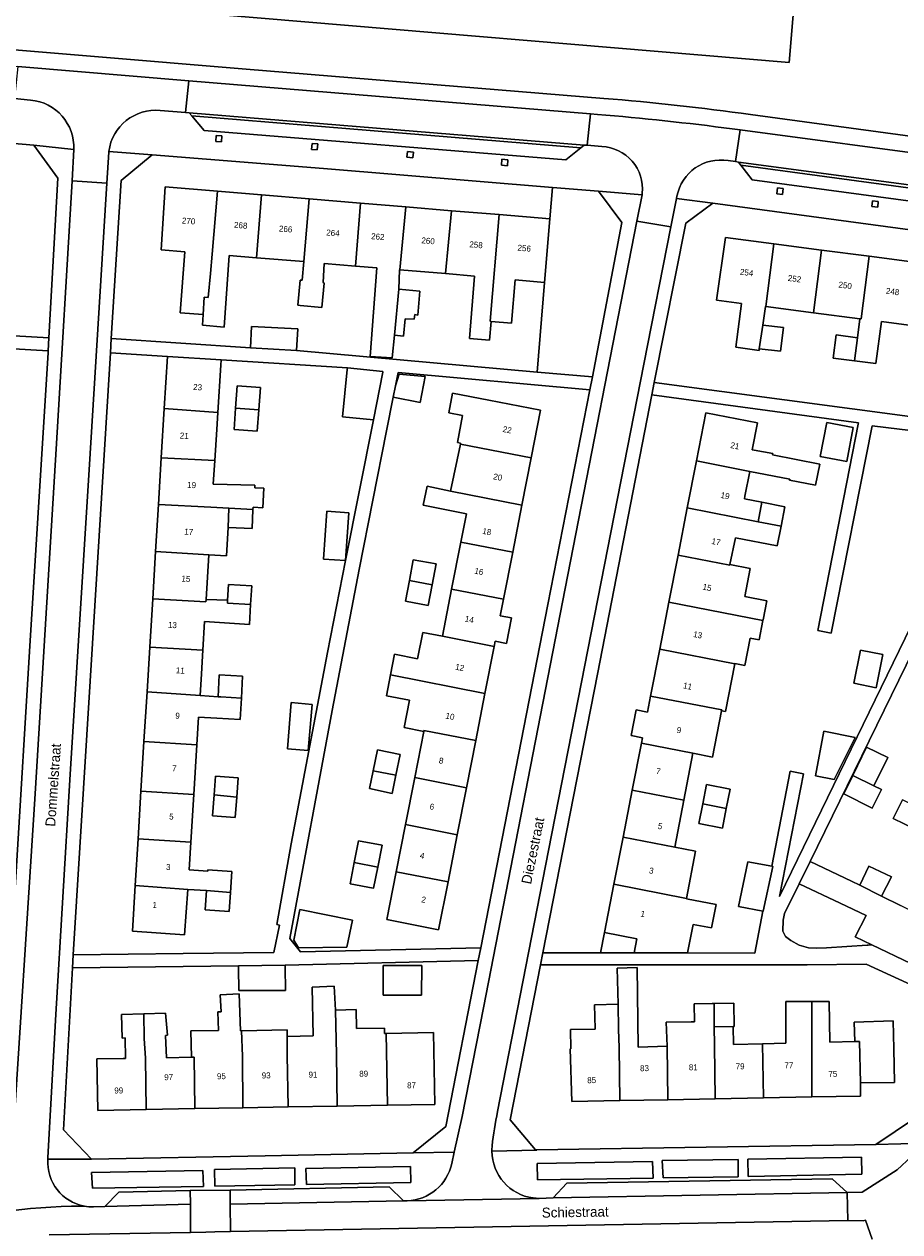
# Model space of a CAD drawing. Header units: metres. Extents: x 151448 to 154749, y 463108 to 465296.
# Tile 228 of 256: x 153046 to 153156, y 463759 to 463910. Entities that reach past the tile are written whole.
import ezdxf
from ezdxf.enums import TextEntityAlignment as Align

# ---------------------------------------------------------------- set-up
doc = ezdxf.new("R2010")
doc.units = ezdxf.units.M
for name, color, linetype, lineweight in [('B-PV-GR-BEPLANTING_CULTUUR_BODEMBEDEKKER-GV', 253, 'Continuous', 9), ('B-PV-GR-BEPLANTING_CULTUUR_HEESTERS-GV', 253, 'Continuous', 9), ('B-PV-GR-GROENVOORZIENING-GV', 253, 'Continuous', 9), ('B-PV-OG-BEBOUWING-GV', 1, 'Continuous', 9), ('B-PV-OG-BEBOUWING-T18', 2, 'Continuous', 9), ('B-PV-OG-TERREIN_BEGROEID-GV', 253, 'Continuous', 9), ('B-PV-OG-TERREIN_ERF-GV', 253, 'Continuous', 9), ('B-PV-OG-TOPOGRAFIE-T18', 2, 'Continuous', 9), ('B-PV-VH-GESLOTENVERHARDING_ASFALT-GV', 253, 'Continuous', 9), ('B-PV-VH-OPENVERHARDING_BETONSTRAATSTEEN-GV', 253, 'Continuous', 9), ('B-PV-VH-OPENVERHARDING_STRAATBAKSTEEN-GV', 253, 'Continuous', 9), ('B-PV-VH-OPENVERHARDING_TEGEL-GV', 253, 'Continuous', 9)]:
    doc.layers.add(name, color=color, linetype=linetype, lineweight=lineweight)
doc.styles.add('Drong', font='txt', dxfattribs={"height": 1.8})

msp = doc.modelspace()

# ---------------------------------------------------------------- linework, layer by layer
at = {"layer": 'B-PV-GR-BEPLANTING_CULTUUR_BODEMBEDEKKER-GV', "flags": 128}
for points in [[(153135.258, 463768.123), (153125.754, 463767.972), (153125.849, 463765.83), (153135.248, 463765.951)], [(153136.512, 463765.957), (153150.748, 463766.271), (153150.69, 463768.409), (153136.475, 463768.13)], [(153068.237, 463766.721), (153054.272, 463766.483), (153054.396, 463764.503), (153068.309, 463764.725)], [(153079.748, 463767.042), (153069.678, 463766.847), (153069.708, 463764.754), (153079.735, 463764.93)], [(153094.221, 463767.221), (153081.135, 463766.959), (153081.185, 463764.965), (153094.266, 463765.232)], [(153110.098, 463767.591), (153110.114, 463765.569), (153124.596, 463765.786), (153124.527, 463767.835)]]:
    msp.add_lwpolyline(points, close=True, dxfattribs=at)
at = {"layer": 'B-PV-GR-BEPLANTING_CULTUUR_HEESTERS-GV', "flags": 128}
msp.add_lwpolyline([(153117.003, 463866.099), (153120.699, 463885.425), (153117.746, 463889.354), (153111.998, 463889.826), (153111.673, 463885.9), (153111.007, 463877.94), (153110.067, 463866.701)], close=True, dxfattribs=at)
at = {"layer": 'B-PV-GR-GROENVOORZIENING-GV', "flags": 128}
for points in [[(153070.557, 463895.553), (153070.596, 463896.304), (153069.886, 463896.342), (153069.846, 463895.591)], [(153081.895, 463895.347), (153081.821, 463894.593), (153082.538, 463894.523), (153082.612, 463895.276)], [(153093.851, 463894.331), (153093.776, 463893.617), (153094.53, 463893.538), (153094.605, 463894.252)], [(153105.682, 463893.374), (153105.61, 463892.621), (153106.354, 463892.549), (153106.427, 463893.302)], [(153140.079, 463889.022), (153140.798, 463888.933), (153140.891, 463889.69), (153140.172, 463889.779)], [(153151.99, 463887.437), (153152.727, 463887.355), (153152.805, 463888.06), (153152.068, 463888.142)]]:
    msp.add_lwpolyline(points, close=True, dxfattribs=at)
at = {"layer": 'B-PV-OG-BEBOUWING-GV', "flags": 128}
for points in [[(153068.259, 463873.936), (153068.392, 463876.077), (153068.907, 463876.03), (153069.186, 463879.058), (153069.407, 463881.494), (153070.043, 463889.345), (153063.513, 463889.885), (153063.018, 463882.031), (153065.96, 463881.783), (153065.385, 463874.116)], [(153070.043, 463889.345), (153069.407, 463881.494), (153069.186, 463879.058), (153068.907, 463876.03), (153068.392, 463876.077), (153068.259, 463873.936), (153068.175, 463872.591), (153070.878, 463872.347), (153071.529, 463881.304), (153074.92, 463881.03), (153075.561, 463888.888)], [(153075.561, 463888.888), (153074.92, 463881.03), (153080.863, 463880.55), (153081.521, 463888.395)], [(153087.34, 463879.986), (153087.976, 463887.861), (153081.521, 463888.395), (153080.863, 463880.55), (153080.667, 463878.217), (153080.405, 463878.235), (153080.134, 463875.073), (153080.401, 463875.048), (153083.118, 463874.794), (153083.405, 463877.856), (153083.27, 463877.91), (153083.431, 463880.315)], [(153087.976, 463887.861), (153087.34, 463879.986), (153090.024, 463879.761), (153089.187, 463868.666), (153091.917, 463868.503), (153092.215, 463871.314), (153092.756, 463877.071), (153092.831, 463879.525), (153092.894, 463879.519), (153093.634, 463887.393)], [(153093.634, 463887.393), (153092.894, 463879.519), (153098.628, 463879.038), (153099.354, 463886.92)], [(153099.354, 463886.92), (153098.628, 463879.038), (153102.24, 463878.734), (153101.605, 463870.918), (153104.112, 463870.69), (153104.328, 463873.057), (153104.22, 463873.066), (153105.334, 463886.425)], [(153104.22, 463873.066), (153104.328, 463873.057), (153106.886, 463872.848), (153107.326, 463878.248), (153111.007, 463877.94), (153111.673, 463885.9), (153105.334, 463886.425)], [(153137.867, 463869.632), (153138.327, 463872.577), (153138.674, 463874.92), (153138.708, 463874.915), (153139.734, 463882.767), (153133.685, 463883.557), (153132.56, 463875.713), (153135.673, 463875.309), (153134.976, 463869.848), (153137.867, 463869.415)], [(153144.676, 463874.14), (153145.7, 463881.989), (153139.734, 463882.767), (153138.708, 463874.915)], [(153151.666, 463881.21), (153145.7, 463881.989), (153144.676, 463874.14), (153150.474, 463873.389), (153150.642, 463873.367)], [(153150.474, 463873.389), (153150.215, 463871.014), (153150.197, 463871.016), (153149.824, 463868.121), (153152.485, 463867.778), (153153.203, 463873.034), (153156.61, 463872.592), (153157.632, 463880.431), (153151.666, 463881.21), (153150.642, 463873.367)], [(153092.756, 463877.071), (153092.215, 463871.314), (153093.35, 463871.206), (153093.54, 463873.395), (153094.675, 463873.314), (153094.756, 463873.908), (153095.161, 463873.854), (153095.405, 463876.827)], [(153079.964, 463869.427), (153080.104, 463872.123), (153074.313, 463872.423), (153074.173, 463869.727)], [(153138.327, 463872.577), (153137.867, 463869.632), (153140.543, 463869.334), (153140.922, 463872.28)], [(153150.197, 463871.016), (153147.536, 463871.36), (153147.162, 463868.465), (153149.824, 463868.121)], [(153070.467, 463867.589), (153070.507, 463868.223), (153063.793, 463868.663), (153063.396, 463862.162), (153070.095, 463861.664)], [(153086.302, 463867.044), (153085.726, 463861.1), (153089.589, 463860.726), (153090.75, 463866.711), (153090.765, 463866.789), (153086.319, 463867.22)], [(153092.055, 463863.563), (153095.432, 463862.891), (153096.079, 463866.141), (153092.814, 463866.435), (153092.334, 463864.986)], [(153072.325, 463862.209), (153075.221, 463861.994), (153075.428, 463864.779), (153072.532, 463864.994)], [(153100.092, 463857.897), (153100.499, 463857.816), (153100.472, 463857.688), (153109.332, 463855.951), (153110.505, 463861.937), (153104.023, 463863.208), (153104.018, 463863.185), (153099.492, 463864.072), (153099.01, 463861.612), (153100.74, 463861.261)], [(153063.396, 463862.162), (153063.019, 463855.979), (153069.716, 463855.621), (153069.96, 463859.511), (153070.095, 463861.664)], [(153075.221, 463861.994), (153072.325, 463862.209), (153072.125, 463859.509), (153075.021, 463859.294)], [(153130.036, 463855.58), (153136.713, 463854.262), (153141.715, 463853.3), (153141.695, 463853.193), (153144.957, 463852.565), (153145.463, 463855.196), (153139.568, 463856.33), (153139.604, 463856.517), (153137.242, 463856.95), (153137.015, 463856.992), (153137.673, 463860.365), (153131.215, 463861.625)], [(153146.342, 463860.384), (153145.544, 463856.141), (153148.882, 463855.492), (153149.666, 463859.789)], [(153099.248, 463851.803), (153108.175, 463850.053), (153109.332, 463855.951), (153100.472, 463857.688)], [(153071.473, 463849.661), (153074.502, 463849.496), (153074.517, 463849.779), (153075.733, 463849.725), (153075.869, 463852.157), (153074.733, 463852.211), (153074.733, 463852.536), (153069.53, 463852.667), (153069.716, 463855.621), (153063.019, 463855.979), (153062.663, 463850.142), (153069.242, 463849.783)], [(153130.036, 463855.58), (153128.887, 463849.691), (153137.752, 463847.962), (153138.224, 463850.417), (153136.042, 463850.843), (153136.105, 463851.165), (153136.713, 463854.262)], [(153108.175, 463850.053), (153099.248, 463851.803), (153096.298, 463852.424), (153095.795, 463850.037), (153101.231, 463848.971), (153100.536, 463845.425), (153107.019, 463844.154)], [(153071.473, 463849.661), (153069.242, 463849.783), (153062.663, 463850.142), (153062.302, 463844.223), (153068.975, 463843.835), (153071.174, 463843.707), (153071.381, 463847.266)], [(153074.502, 463849.496), (153071.473, 463849.661), (153071.381, 463847.266), (153074.381, 463847.103)], [(153134.209, 463842.605), (153134.94, 463845.963), (153140.157, 463844.946), (153140.635, 463847.399), (153137.752, 463847.962), (153128.887, 463849.691), (153127.738, 463843.802), (153134.195, 463842.543)], [(153137.752, 463847.962), (153140.635, 463847.399), (153141.114, 463849.853), (153138.224, 463850.417)], [(153083.343, 463843.289), (153086.081, 463843.097), (153086.502, 463849.102), (153083.764, 463849.294)], [(153107.019, 463844.154), (153100.536, 463845.425), (153099.379, 463839.527), (153105.862, 463838.256)], [(153068.623, 463838.228), (153068.975, 463843.835), (153062.302, 463844.223), (153061.942, 463838.316), (153068.605, 463837.936)], [(153126.589, 463837.913), (153138.364, 463835.616), (153138.378, 463835.686), (153138.833, 463838.067), (153136.075, 463838.605), (153136.759, 463842.108), (153134.209, 463842.605), (153134.195, 463842.543), (153127.738, 463843.802)], [(153097.428, 463842.686), (153094.576, 463843.2), (153094.089, 463840.606), (153096.936, 463840.07)], [(153094.089, 463840.606), (153093.602, 463838.011), (153096.448, 463837.476), (153096.936, 463840.07)], [(153071.324, 463838.142), (153071.3, 463837.783), (153074.209, 463837.617), (153074.36, 463839.923), (153071.453, 463840.113)], [(153098.223, 463833.628), (153104.706, 463832.357), (153104.831, 463832.995), (153106.26, 463832.714), (153106.882, 463835.919), (153105.459, 463836.198), (153105.862, 463838.256), (153099.379, 463839.527)], [(153074.209, 463837.617), (153071.3, 463837.783), (153071.324, 463838.142), (153068.623, 463838.228), (153068.605, 463837.936), (153061.942, 463838.316), (153061.573, 463832.274), (153068.224, 463831.876), (153068.449, 463835.46), (153074.044, 463835.094)], [(153125.441, 463832.024), (153134.833, 463830.192), (153134.837, 463830.215), (153136.088, 463829.976), (153136.74, 463833.384), (153137.895, 463833.163), (153138.364, 463835.616), (153126.589, 463837.913)], [(153103.55, 463826.459), (153104.706, 463832.357), (153098.223, 463833.628), (153095.777, 463834.108), (153095.111, 463830.806), (153092.217, 463831.374), (153091.709, 463828.78)], [(153061.573, 463832.274), (153061.232, 463826.688), (153067.867, 463826.22), (153068.038, 463828.906), (153068.224, 463831.876)], [(153134.833, 463830.192), (153125.441, 463832.024), (153124.292, 463826.135), (153133.192, 463824.399), (153133.174, 463824.306), (153133.666, 463824.21)], [(153150.595, 463831.891), (153149.758, 463827.737), (153152.54, 463827.176), (153153.378, 463831.33)], [(153073.193, 463828.644), (153070.28, 463828.792), (153070.141, 463826.06), (153070.489, 463826.036), (153073.051, 463825.856)], [(153102.393, 463820.56), (153103.55, 463826.459), (153091.709, 463828.78), (153091.2, 463826.187), (153094.094, 463825.62), (153093.44, 463822.183), (153095.888, 463821.717), (153095.91, 463821.831)], [(153061.232, 463826.688), (153060.851, 463820.429), (153067.481, 463820.037), (153067.697, 463823.488), (153069.97, 463823.363), (153072.916, 463823.201), (153073.051, 463825.856), (153070.489, 463826.036), (153070.141, 463826.06), (153067.867, 463826.22)], [(153133.174, 463824.306), (153133.192, 463824.399), (153124.292, 463826.135), (153123.901, 463824.132), (153122.488, 463824.407), (153121.863, 463821.202), (153123.276, 463820.926), (153123.143, 463820.246), (153129.599, 463818.973), (153132.041, 463818.497)], [(153081.909, 463825.102), (153079.288, 463825.321), (153078.804, 463819.531), (153081.425, 463819.312)], [(153102.393, 463820.56), (153095.91, 463821.831), (153095.888, 463821.717), (153094.754, 463815.933), (153101.237, 463814.662)], [(153145.981, 463821.731), (153144.919, 463816.136), (153147.262, 463815.691), (153149.917, 463820.956)], [(153060.851, 463820.429), (153060.473, 463814.236), (153067.092, 463813.819), (153067.481, 463820.037)], [(153089.532, 463816.761), (153092.396, 463816.214), (153092.929, 463818.8), (153090.073, 463819.389)], [(153128.453, 463813.097), (153129.599, 463818.973), (153123.143, 463820.246), (153121.994, 463814.357)], [(153149.601, 463816.19), (153152.26, 463814.89), (153154.003, 463818.453), (153151.344, 463819.754)], [(153092.396, 463816.214), (153089.532, 463816.761), (153089.076, 463814.543), (153091.931, 463813.955)], [(153069.62, 463813.75), (153072.461, 463813.474), (153072.641, 463815.884), (153069.795, 463816.096)], [(153100.08, 463808.764), (153101.237, 463814.662), (153094.754, 463815.933), (153093.597, 463810.035)], [(153130.813, 463812.622), (153133.773, 463812.044), (153134.251, 463814.499), (153131.292, 463815.076)], [(153152.26, 463814.89), (153149.601, 463816.19), (153148.47, 463813.879), (153152.046, 463812.118), (153153.188, 463814.436)], [(153067.092, 463813.819), (153060.473, 463814.236), (153060.109, 463808.266), (153066.717, 463807.833)], [(153072.461, 463813.474), (153069.62, 463813.75), (153069.425, 463811.147), (153072.271, 463810.934)], [(153128.453, 463813.097), (153121.994, 463814.357), (153120.846, 463808.468), (153127.304, 463807.208), (153127.309, 463807.233)], [(153133.773, 463812.044), (153130.813, 463812.622), (153130.335, 463810.167), (153133.294, 463809.59)], [(153157.423, 463809.47), (153158.529, 463811.755), (153155.824, 463813.146), (153154.679, 463810.821)], [(153093.597, 463810.035), (153092.441, 463804.136), (153098.924, 463802.865), (153100.08, 463808.764)], [(153068.681, 463801.771), (153071.674, 463801.56), (153071.858, 463804.18), (153068.843, 463804.393), (153068.83, 463804.215), (153066.501, 463804.379), (153066.717, 463807.833), (153060.109, 463808.266), (153059.751, 463802.401), (153066.345, 463801.936)], [(153087.179, 463805.287), (153090.116, 463804.718), (153090.671, 463807.465), (153087.699, 463808.006)], [(153120.846, 463808.468), (153119.697, 463802.579), (153128.78, 463800.807), (153129.933, 463806.721), (153127.309, 463807.233), (153127.304, 463807.208)], [(153090.116, 463804.718), (153087.179, 463805.287), (153086.671, 463802.628), (153089.535, 463802.087), (153089.595, 463802.076)], [(153138.356, 463799.211), (153138.385, 463799.206), (153139.606, 463804.816), (153139.458, 463804.843), (153136.452, 463805.392), (153135.285, 463799.796)], [(153158.898, 463791.67), (153161.458, 463796.926), (153155.58, 463799.897), (153153.222, 463801.089), (153150.475, 463802.478), (153149.447, 463802.967), (153144.269, 463805.43), (153142.905, 463802.639), (153148.047, 463800.186), (153151.271, 463798.648), (153149.908, 463795.971), (153151.996, 463794.972), (153152.966, 463794.508)], [(153150.475, 463802.478), (153153.222, 463801.089), (153154.439, 463803.497), (153151.629, 463804.857)], [(153098.924, 463802.865), (153092.441, 463804.136), (153091.267, 463798.15), (153097.75, 463796.879)], [(153066.345, 463801.936), (153059.751, 463802.401), (153059.403, 463796.7), (153065.944, 463796.239)], [(153071.674, 463801.56), (153068.681, 463801.771), (153068.513, 463799.386), (153071.506, 463799.176)], [(153128.78, 463800.807), (153119.697, 463802.579), (153118.518, 463796.535), (153122.552, 463795.748), (153122.25, 463793.991), (153128.913, 463793.991), (153129.613, 463797.551), (153131.935, 463797.113), (153132.509, 463800.024), (153128.771, 463800.761)], [(153080.214, 463794.598), (153086.265, 463794.683), (153086.959, 463798.068), (153080.382, 463799.416), (153079.597, 463795.581)], [(153122.25, 463793.991), (153122.552, 463795.748), (153118.518, 463796.535), (153118.022, 463793.991)], [(153078.536, 463792.176), (153078.532, 463792.445), (153072.694, 463792.365), (153072.699, 463792.068), (153072.748, 463789.257), (153078.585, 463789.283)], [(153095.63, 463792.393), (153090.818, 463792.403), (153090.811, 463788.686), (153095.622, 463788.676)], [(153120.449, 463775.482), (153126.443, 463775.596), (153126.347, 463782.28), (153122.718, 463782.188), (153122.611, 463792.152), (153120.108, 463792.048), (153120.213, 463787.556), (153120.287, 463784.393), (153120.345, 463782.128)], [(153078.76, 463783.502), (153078.79, 463781.125), (153078.905, 463774.684), (153085.058, 463774.793), (153084.943, 463781.237), (153084.85, 463786.796), (153084.85, 463786.82), (153084.669, 463789.794), (153081.895, 463789.682), (153082.034, 463783.604)], [(153066.79, 463780.911), (153067.15, 463780.916), (153067.213, 463774.475), (153073.229, 463774.583), (153073.185, 463781.025), (153073.048, 463784.229), (153072.95, 463784.227), (153072.76, 463788.856), (153070.399, 463788.721), (153070.496, 463786.611), (153070.112, 463786.606), (153070.166, 463784.254), (153066.733, 463784.201)], [(153120.449, 463775.482), (153120.345, 463782.128), (153120.287, 463784.393), (153120.213, 463787.556), (153117.286, 463787.478), (153117.34, 463784.451), (153117.34, 463784.425), (153114.261, 463784.37), (153114.322, 463781.975), (153114.239, 463781.973), (153114.422, 463775.368)], [(153126.443, 463775.596), (153132.361, 463775.709), (153132.299, 463782.432), (153132.27, 463784.711), (153132.234, 463787.633), (153131.992, 463787.63), (153129.764, 463787.602), (153129.792, 463785.363), (153129.375, 463785.358), (153126.254, 463785.283), (153126.347, 463782.28)], [(153134.634, 463784.741), (153134.754, 463784.742), (153134.718, 463787.664), (153132.234, 463787.633), (153132.27, 463784.711)], [(153138.309, 463782.585), (153138.423, 463775.824), (153144.471, 463775.939), (153144.471, 463787.885), (153141.21, 463787.885), (153141.21, 463782.658)], [(153144.471, 463775.939), (153150.591, 463776.055), (153150.581, 463777.707), (153150.443, 463782.872), (153149.855, 463782.862), (153146.745, 463782.809), (153146.644, 463787.885), (153144.471, 463787.885)], [(153060.842, 463786.362), (153058.049, 463786.28), (153058.102, 463783.307), (153058.481, 463783.334), (153058.54, 463780.763), (153058.242, 463780.758), (153054.956, 463780.7), (153055.071, 463774.259), (153061.136, 463774.367), (153061.021, 463780.808), (153060.883, 463783.268)], [(153067.213, 463774.475), (153067.15, 463780.916), (153066.79, 463780.911), (153063.65, 463780.855), (153063.535, 463783.631), (153063.778, 463783.658), (153063.562, 463786.442), (153060.842, 463786.362), (153060.883, 463783.268), (153061.021, 463780.808), (153061.136, 463774.367)], [(153084.85, 463786.796), (153084.943, 463781.237), (153085.058, 463774.793), (153091.326, 463774.905), (153091.188, 463783.885), (153090.979, 463783.881), (153090.971, 463784.547), (153087.465, 463784.492), (153087.439, 463786.87)], [(153132.361, 463775.709), (153138.423, 463775.824), (153138.309, 463782.585), (153134.688, 463782.493), (153134.634, 463784.741), (153132.27, 463784.711), (153132.299, 463782.432)], [(153149.855, 463782.862), (153150.443, 463782.872), (153150.581, 463777.707), (153154.819, 463777.753), (153154.733, 463781.96), (153154.661, 463785.468), (153149.785, 463785.301)], [(153078.905, 463774.684), (153078.79, 463781.125), (153078.76, 463783.502), (153078.76, 463784.361), (153073.048, 463784.229), (153073.185, 463781.025), (153073.229, 463774.583)], [(153091.188, 463783.885), (153091.326, 463774.905), (153097.27, 463775.011), (153097.11, 463783.991)]]:
    msp.add_lwpolyline(points, close=True, dxfattribs=at)
at = {"layer": 'B-PV-OG-TERREIN_BEGROEID-GV', "flags": 128}
for points in [[(153171.369, 463961.205), (153148.981, 463964.607), (153147.113, 463977.047), (153146.137, 463964.955), (153145.907, 463963.372), (153146.23, 463959.838), (153145.607, 463952.444), (153145.251, 463948.22), (153144.946, 463945.739), (153081.715, 463953.514), (153083.069, 463955.866), (153077.465, 463956.555), (153073.3, 463949.058), (153036.905, 463952.288), (153036.134, 463944.247), (153033.434, 463910.081), (153035.125, 463907.851), (153073.66, 463904.647), (153118.446, 463900.972)], [(153136.789, 463898.954), (153162.915, 463895.431), (153171.369, 463961.205)]]:
    msp.add_lwpolyline(points, dxfattribs=at)
for points in [[(153070.057, 463911.488), (153072.744, 463943.375), (153144.334, 463937.342), (153141.647, 463905.455)], [(153070.057, 463911.488), (153141.647, 463905.455), (153144.334, 463937.342), (153072.744, 463943.375)]]:
    msp.add_lwpolyline(points, close=True, dxfattribs=at)
at = {"layer": 'B-PV-OG-TERREIN_BEGROEID-GV'}
msp.add_lwpolyline([(153118.446, 463900.972, -0.0158045), (153136.789, 463898.954)], format="xyb", dxfattribs=at)
at = {"layer": 'B-PV-OG-TERREIN_ERF-GV', "flags": 128}
for points in [[(153008.939, 463898.368), (153007.339, 463898.515), (153007.13, 463895.026), (153005.524, 463873.373), (153005.483, 463872.818), (152993.417, 463873.144), (152992.506, 463873.169), (152980.733, 463873.487), (152980.722, 463872.482), (152994.112, 463872.101), (153005.444, 463871.779), (153023.148, 463870.851), (153023.066, 463869.524), (153020.902, 463834.664), (153022.89, 463834.583), (153025.012, 463870.747), (153048.852, 463869.364), (153048.928, 463870.991), (153030.785, 463872.025), (153007.132, 463873.365)], [(153048.928, 463870.991), (153050.066, 463890.985), (153047.055, 463895.127), (153008.939, 463898.368), (153007.132, 463873.365), (153030.785, 463872.025)], [(153087.976, 463887.861), (153093.634, 463887.393), (153099.354, 463886.92), (153105.334, 463886.425), (153111.673, 463885.9), (153111.998, 463889.826), (153083.332, 463892.181), (153061.878, 463893.91), (153058, 463890.703), (153056.722, 463870.909), (153074.173, 463869.727), (153074.313, 463872.423), (153080.104, 463872.123), (153079.964, 463869.427), (153110.067, 463866.701), (153111.007, 463877.94), (153107.326, 463878.248), (153106.886, 463872.848), (153104.328, 463873.057), (153104.112, 463870.69), (153101.605, 463870.918), (153102.24, 463878.734), (153098.628, 463879.038), (153092.894, 463879.519), (153092.831, 463879.525), (153092.756, 463877.071), (153095.405, 463876.827), (153095.161, 463873.854), (153094.756, 463873.908), (153094.675, 463873.314), (153093.54, 463873.395), (153093.35, 463871.206), (153092.215, 463871.314), (153091.917, 463868.503), (153089.187, 463868.666), (153090.024, 463879.761), (153087.34, 463879.986), (153083.431, 463880.315), (153083.27, 463877.91), (153083.405, 463877.856), (153083.118, 463874.794), (153080.401, 463875.048), (153080.134, 463875.073), (153080.405, 463878.235), (153080.667, 463878.217), (153080.863, 463880.55), (153074.92, 463881.03), (153071.529, 463881.304), (153070.878, 463872.347), (153068.175, 463872.591), (153068.259, 463873.936), (153065.385, 463874.116), (153065.96, 463881.783), (153063.018, 463882.031), (153063.513, 463889.885), (153070.043, 463889.345), (153075.561, 463888.888), (153081.521, 463888.395)], [(153190.689, 463856.93), (153191.165, 463860.503), (153196.917, 463859.737), (153196.441, 463856.164), (153197.994, 463855.957), (153206.343, 463873.055), (153206.347, 463873.063), (153203.543, 463878.27), (153187.07, 463880.442), (153132.082, 463887.846), (153128.686, 463885.362), (153124.755, 463865.411), (153190.648, 463856.618)], [(153063.793, 463868.663), (153070.507, 463868.223), (153086.319, 463867.22), (153090.765, 463866.789), (153090.75, 463866.711), (153089.589, 463860.726), (153086.081, 463843.097), (153083.822, 463831.592), (153079.301, 463807.633), (153077.475, 463797.537), (153077.81, 463797.445), (153077.113, 463794.032), (153065.741, 463793.896), (153051.999, 463793.742), (153051.909, 463792.125), (153072.694, 463792.365), (153078.532, 463792.445), (153102.696, 463793.02), (153103.017, 463794.622), (153080.437, 463794.096), (153079.116, 463795.774), (153084.421, 463824.315), (153087.815, 463841.992), (153091.232, 463859.361), (153092.055, 463863.563), (153092.334, 463864.986), (153092.66, 463866.649), (153116.686, 463864.505), (153117.003, 463866.099), (153110.067, 463866.701), (153079.964, 463869.427), (153074.173, 463869.727), (153056.722, 463870.909), (153056.66, 463869.13)], [(153068.975, 463843.835), (153068.623, 463838.228), (153071.324, 463838.142), (153071.453, 463840.113), (153074.36, 463839.923), (153074.209, 463837.617), (153074.044, 463835.094), (153068.449, 463835.46), (153068.224, 463831.876), (153068.038, 463828.906), (153067.867, 463826.22), (153070.141, 463826.06), (153070.28, 463828.792), (153073.193, 463828.644), (153073.051, 463825.856), (153072.916, 463823.201), (153069.97, 463823.363), (153067.697, 463823.488), (153067.481, 463820.037), (153067.092, 463813.819), (153066.717, 463807.833), (153066.501, 463804.379), (153068.83, 463804.215), (153068.843, 463804.393), (153071.858, 463804.18), (153071.674, 463801.56), (153071.506, 463799.176), (153068.513, 463799.386), (153068.681, 463801.771), (153066.345, 463801.936), (153065.944, 463796.239), (153059.403, 463796.7), (153059.751, 463802.401), (153060.109, 463808.266), (153060.473, 463814.236), (153060.851, 463820.429), (153061.232, 463826.688), (153061.573, 463832.274), (153061.942, 463838.316), (153062.302, 463844.223), (153062.663, 463850.142), (153063.019, 463855.979), (153063.396, 463862.162), (153063.793, 463868.663), (153056.66, 463869.13), (153054.117, 463828.022), (153051.999, 463793.742), (153065.741, 463793.896), (153077.113, 463794.032), (153077.81, 463797.445), (153077.475, 463797.537), (153079.301, 463807.633), (153083.822, 463831.592), (153086.081, 463843.097), (153089.589, 463860.726), (153085.726, 463861.1), (153086.302, 463867.044), (153086.319, 463867.22), (153070.507, 463868.223), (153070.467, 463867.589), (153070.095, 463861.664), (153069.96, 463859.511), (153069.716, 463855.621), (153069.53, 463852.667), (153074.733, 463852.536), (153074.733, 463852.211), (153075.869, 463852.157), (153075.733, 463849.725), (153074.517, 463849.779), (153074.502, 463849.496), (153074.381, 463847.103), (153071.381, 463847.266), (153071.174, 463843.707)], [(153103.017, 463794.622), (153111.423, 463837.619), (153116.686, 463864.505), (153092.66, 463866.649), (153092.334, 463864.986), (153092.814, 463866.435), (153096.079, 463866.141), (153095.432, 463862.891), (153092.055, 463863.563), (153091.232, 463859.361), (153087.815, 463841.992), (153084.421, 463824.315), (153079.116, 463795.774), (153080.437, 463794.096)], [(153075.221, 463861.994), (153075.021, 463859.294), (153072.125, 463859.509), (153072.325, 463862.209), (153072.532, 463864.994), (153075.428, 463864.779)], [(153100.499, 463857.816), (153100.092, 463857.897), (153100.74, 463861.261), (153099.01, 463861.612), (153099.492, 463864.072), (153104.018, 463863.185), (153104.023, 463863.208), (153110.505, 463861.937), (153109.332, 463855.951), (153108.175, 463850.053), (153107.019, 463844.154), (153105.862, 463838.256), (153105.459, 463836.198), (153106.882, 463835.919), (153106.26, 463832.714), (153104.831, 463832.995), (153104.706, 463832.357), (153103.55, 463826.459), (153102.393, 463820.56), (153101.237, 463814.662), (153100.08, 463808.764), (153098.924, 463802.865), (153097.75, 463796.879), (153091.267, 463798.15), (153092.441, 463804.136), (153093.597, 463810.035), (153094.754, 463815.933), (153095.888, 463821.717), (153093.44, 463822.183), (153094.094, 463825.62), (153091.2, 463826.187), (153091.709, 463828.78), (153092.217, 463831.374), (153095.111, 463830.806), (153095.777, 463834.108), (153098.223, 463833.628), (153099.379, 463839.527), (153100.536, 463845.425), (153101.231, 463848.971), (153095.795, 463850.037), (153096.298, 463852.424), (153099.248, 463851.803), (153100.472, 463857.688)], [(153124.462, 463863.84), (153117.644, 463828.864), (153110.794, 463793.976), (153118.022, 463793.991), (153118.518, 463796.535), (153119.697, 463802.579), (153120.846, 463808.468), (153121.994, 463814.357), (153123.143, 463820.246), (153123.276, 463820.926), (153121.863, 463821.202), (153122.488, 463824.407), (153123.901, 463824.132), (153124.292, 463826.135), (153125.441, 463832.024), (153126.589, 463837.913), (153127.738, 463843.802), (153128.887, 463849.691), (153130.036, 463855.58), (153131.215, 463861.625), (153137.673, 463860.365), (153137.015, 463856.992), (153137.242, 463856.95), (153139.604, 463856.517), (153139.568, 463856.33), (153145.463, 463855.196), (153144.957, 463852.565), (153141.695, 463853.193), (153141.715, 463853.3), (153136.713, 463854.262), (153136.105, 463851.165), (153136.042, 463850.843), (153138.224, 463850.417), (153141.114, 463849.853), (153140.635, 463847.399), (153140.157, 463844.946), (153134.94, 463845.963), (153134.209, 463842.605), (153136.759, 463842.108), (153136.075, 463838.605), (153138.833, 463838.067), (153138.378, 463835.686), (153138.364, 463835.616), (153137.895, 463833.163), (153136.74, 463833.384), (153136.088, 463829.976), (153134.837, 463830.215), (153134.833, 463830.192), (153133.666, 463824.21), (153133.174, 463824.306), (153132.041, 463818.497), (153129.599, 463818.973), (153128.453, 463813.097), (153127.309, 463807.233), (153129.933, 463806.721), (153128.78, 463800.807), (153128.771, 463800.761), (153132.509, 463800.024), (153131.935, 463797.113), (153129.613, 463797.551), (153128.913, 463793.991), (153137.326, 463793.94), (153138.356, 463799.211), (153135.285, 463799.796), (153136.452, 463805.392), (153139.458, 463804.843), (153141.783, 463816.735), (153143.457, 463816.415), (153140.428, 463801.025), (153168.132, 463857.997), (153152.029, 463859.961), (153146.918, 463833.998), (153145.223, 463834.329), (153150.28, 463860.194), (153150.313, 463860.364)], [(153146.342, 463860.384), (153149.666, 463859.789), (153148.882, 463855.492), (153145.544, 463856.141)], [(153086.081, 463843.097), (153083.343, 463843.289), (153083.764, 463849.294), (153086.502, 463849.102)], [(153093.602, 463838.011), (153094.089, 463840.606), (153094.576, 463843.2), (153097.428, 463842.686), (153096.936, 463840.07), (153096.448, 463837.476)], [(153150.595, 463831.891), (153153.378, 463831.33), (153152.54, 463827.176), (153149.758, 463827.737)], [(153081.909, 463825.102), (153081.425, 463819.312), (153078.804, 463819.531), (153079.288, 463825.321)], [(153145.981, 463821.731), (153149.917, 463820.956), (153147.262, 463815.691), (153144.919, 463816.136)], [(153092.396, 463816.214), (153091.931, 463813.955), (153089.076, 463814.543), (153089.532, 463816.761), (153090.073, 463819.389), (153092.929, 463818.8)], [(153153.188, 463814.436), (153152.046, 463812.118), (153148.47, 463813.879), (153149.601, 463816.19), (153151.344, 463819.754), (153154.003, 463818.453), (153152.26, 463814.89)], [(153069.62, 463813.75), (153069.795, 463816.096), (153072.641, 463815.884), (153072.461, 463813.474), (153072.271, 463810.934), (153069.425, 463811.147)], [(153130.813, 463812.622), (153131.292, 463815.076), (153134.251, 463814.499), (153133.773, 463812.044), (153133.294, 463809.59), (153130.335, 463810.167)], [(153090.116, 463804.718), (153089.595, 463802.076), (153089.535, 463802.087), (153086.671, 463802.628), (153087.179, 463805.287), (153087.699, 463808.006), (153090.671, 463807.465)], [(153141.077, 463798.9), (153140.874, 463798.072), (153140.864, 463796.711), (153141.17, 463796.022), (153141.833, 463795.532), (153142.903, 463794.926), (153144.046, 463794.629), (153145.124, 463794.573), (153146.305, 463794.602), (153151.399, 463794.933), (153151.525, 463794.941), (153151.996, 463794.972), (153149.908, 463795.971), (153151.271, 463798.648), (153148.047, 463800.186), (153142.905, 463802.639)], [(153086.265, 463794.683), (153080.214, 463794.598), (153079.597, 463795.581), (153080.382, 463799.416), (153086.959, 463798.068)], [(153078.536, 463792.176), (153078.585, 463789.283), (153072.748, 463789.257), (153072.699, 463792.068), (153072.694, 463792.365), (153051.909, 463792.125), (153050.755, 463771.809), (153054.279, 463768.162), (153076.04, 463768.584), (153094.568, 463768.921), (153098.653, 463772.251), (153102.696, 463793.02), (153078.532, 463792.445)], [(153095.63, 463792.393), (153095.622, 463788.676), (153090.811, 463788.686), (153090.818, 463792.403)], [(153110.02, 463769.308), (153152.507, 463769.981), (153157.349, 463773.22), (153158.056, 463774.428), (153164.094, 463786.677), (153151.296, 463792.562), (153143.912, 463792.483), (153141.335, 463792.466), (153110.512, 463792.47), (153106.725, 463773.085), (153109.886, 463769.306)], [(153132.234, 463787.633), (153134.718, 463787.664), (153134.754, 463784.742), (153134.634, 463784.741), (153134.688, 463782.493), (153138.309, 463782.585), (153141.21, 463782.658), (153141.21, 463787.885), (153144.471, 463787.885), (153146.644, 463787.885), (153146.745, 463782.809), (153149.855, 463782.862), (153149.785, 463785.301), (153154.661, 463785.468), (153154.733, 463781.96), (153154.819, 463777.753), (153150.581, 463777.707), (153150.591, 463776.055), (153144.471, 463775.939), (153138.423, 463775.824), (153132.361, 463775.709), (153126.443, 463775.596), (153120.449, 463775.482), (153114.422, 463775.368), (153114.239, 463781.973), (153114.322, 463781.975), (153114.261, 463784.37), (153117.34, 463784.425), (153117.34, 463784.451), (153117.286, 463787.478), (153120.213, 463787.556), (153120.108, 463792.048), (153122.611, 463792.152), (153122.718, 463782.188), (153126.347, 463782.28), (153126.254, 463785.283), (153129.375, 463785.358), (153129.792, 463785.363), (153129.764, 463787.602), (153131.992, 463787.63)], [(153061.136, 463774.367), (153055.071, 463774.259), (153054.956, 463780.7), (153058.242, 463780.758), (153058.54, 463780.763), (153058.481, 463783.334), (153058.102, 463783.307), (153058.049, 463786.28), (153060.842, 463786.362), (153063.562, 463786.442), (153063.778, 463783.658), (153063.535, 463783.631), (153063.65, 463780.855), (153066.79, 463780.911), (153066.733, 463784.201), (153070.166, 463784.254), (153070.112, 463786.606), (153070.496, 463786.611), (153070.399, 463788.721), (153072.76, 463788.856), (153072.95, 463784.227), (153073.048, 463784.229), (153078.76, 463784.361), (153078.76, 463783.502), (153082.034, 463783.604), (153081.895, 463789.682), (153084.669, 463789.794), (153084.85, 463786.82), (153084.85, 463786.796), (153087.439, 463786.87), (153087.465, 463784.492), (153090.971, 463784.547), (153090.979, 463783.881), (153091.188, 463783.885), (153097.11, 463783.991), (153097.27, 463775.011), (153091.326, 463774.905), (153085.058, 463774.793), (153078.905, 463774.684), (153073.229, 463774.583), (153067.213, 463774.475)]]:
    msp.add_lwpolyline(points, close=True, dxfattribs=at)
for points in [[(153156.61, 463872.592), (153153.203, 463873.034), (153152.485, 463867.778), (153149.824, 463868.121), (153147.162, 463868.465), (153147.536, 463871.36), (153150.197, 463871.016), (153150.215, 463871.014), (153150.474, 463873.389), (153144.676, 463874.14), (153138.708, 463874.915), (153138.674, 463874.92), (153138.327, 463872.577), (153140.922, 463872.28), (153140.543, 463869.334), (153137.867, 463869.632), (153137.867, 463869.415), (153134.976, 463869.848), (153135.673, 463875.309), (153132.56, 463875.713), (153133.685, 463883.557), (153139.734, 463882.767), (153145.7, 463881.989), (153151.666, 463881.21), (153157.632, 463880.431)], [(153044.788, 463803.439), (153046.617, 463833.108), (153048.84, 463869.128), (153048.852, 463869.364), (153025.012, 463870.747)], [(153190.648, 463856.618), (153124.755, 463865.411), (153124.462, 463863.84), (153150.313, 463860.364), (153150.28, 463860.194), (153145.223, 463834.329), (153146.918, 463833.998), (153152.029, 463859.961), (153168.132, 463857.997), (153140.428, 463801.025), (153143.457, 463816.415), (153141.783, 463816.735), (153139.458, 463804.843), (153139.606, 463804.816), (153138.385, 463799.206), (153138.356, 463799.211), (153137.326, 463793.94), (153128.913, 463793.991), (153122.25, 463793.991), (153118.022, 463793.991), (153110.794, 463793.976), (153110.512, 463792.47), (153141.335, 463792.466), (153143.912, 463792.483), (153151.296, 463792.562), (153164.094, 463786.677)], [(153158.898, 463791.67), (153152.966, 463794.508), (153151.996, 463794.972), (153151.525, 463794.941), (153151.399, 463794.933), (153146.305, 463794.602), (153145.124, 463794.573), (153144.046, 463794.629), (153142.903, 463794.926), (153141.833, 463795.532), (153141.17, 463796.022), (153140.864, 463796.711), (153140.874, 463798.072), (153141.077, 463798.9), (153142.905, 463802.639), (153144.269, 463805.43), (153160.006, 463837.622)], [(153160.006, 463837.622), (153144.269, 463805.43), (153149.447, 463802.967), (153150.475, 463802.478), (153151.629, 463804.857), (153154.439, 463803.497), (153153.222, 463801.089), (153155.58, 463799.897)], [(153157.423, 463809.47), (153154.679, 463810.821), (153155.824, 463813.146)]]:
    msp.add_lwpolyline(points, dxfattribs=at)
at = {"layer": 'B-PV-VH-GESLOTENVERHARDING_ASFALT-GV', "flags": 128}
for points in [[(153062.897, 463899.458), (153066.059, 463899.222), (153066.482, 463903.189), (153045.036, 463904.964), (153044.635, 463900.966), (153046.656, 463900.777)], [(153117.633, 463898.971), (153116.757, 463899.057), (153116.351, 463895.104), (153118.196, 463894.953)], [(153134.001, 463893.189), (153134.927, 463893.06), (153135.515, 463897.046), (153134.525, 463897.169)], [(153052.052, 463894.571), (153051.84, 463890.67), (153056.193, 463890.366), (153056.436, 463894.25), (153056.448, 463894.347)], [(153123.254, 463889.116), (153123.214, 463888.905), (153122.585, 463885.615), (153126.822, 463884.9), (153127.536, 463888.456), (153127.591, 463888.731)]]:
    msp.add_lwpolyline(points, dxfattribs=at)
for points in [[(153066.525, 463899.187), (153115.962, 463895.136), (153116.351, 463895.104), (153116.757, 463899.057), (153066.482, 463903.189), (153066.059, 463899.222)], [(153134.927, 463893.06), (153135.299, 463893.008), (153187.347, 463886.084), (153199.357, 463884.484), (153199.915, 463888.42), (153188, 463890.022), (153135.515, 463897.046)]]:
    msp.add_lwpolyline(points, close=True, dxfattribs=at)
at = {"layer": 'B-PV-VH-GESLOTENVERHARDING_ASFALT-GV'}
for points in [[(153046.656, 463900.777, -0.4013038), (153052.052, 463894.571)], [(153056.448, 463894.347, -0.4043155), (153062.897, 463899.458)], [(153134.525, 463897.169, 0.0120657), (153117.633, 463898.971)], [(153118.196, 463894.953, -0.4296486), (153123.254, 463889.116)], [(153127.591, 463888.731, -0.4081588), (153134.001, 463893.189)]]:
    msp.add_lwpolyline(points, format="xyb", dxfattribs=at)
at = {"layer": 'B-PV-VH-OPENVERHARDING_BETONSTRAATSTEEN-GV', "flags": 128}
for points in [[(153115.56, 463894.809), (153115.962, 463895.136), (153066.525, 463899.187), (153066.86, 463898.792)], [(153115.56, 463894.809), (153066.86, 463898.792), (153068.402, 463896.974), (153113.693, 463893.295)], [(153135.299, 463893.008), (153135.596, 463892.616), (153198.788, 463884.063), (153199.357, 463884.484), (153187.347, 463886.084)], [(153187.254, 463884.003), (153196.965, 463882.715), (153198.788, 463884.063), (153135.596, 463892.616), (153136.998, 463890.764)], [(153112.074, 463763.322), (153148.906, 463763.957), (153147.02, 463765.704), (153113.795, 463765.149)], [(153066.657, 463762.503), (153066.651, 463764.208), (153057.705, 463764.003), (153055.955, 463762.199)], [(153066.651, 463764.208), (153066.657, 463762.503), (153066.67, 463758.953), (153068.583, 463759.019), (153069.728, 463759.056), (153071.682, 463759.084), (153071.645, 463762.525), (153071.623, 463764.284)], [(153093.336, 463762.915), (153091.535, 463764.683), (153071.623, 463764.284), (153071.645, 463762.525)]]:
    msp.add_lwpolyline(points, close=True, dxfattribs=at)
for points in [[(153159.132, 463770.497), (153158.767, 463770.157), (153155.16, 463766.796), (153150.774, 463764.002), (153148.906, 463763.957), (153148.969, 463760.479)], [(153148.969, 463760.479), (153150.9, 463760.426), (153151.181, 463760.517), (153152.024, 463758.13)]]:
    msp.add_lwpolyline(points, dxfattribs=at)
at = {"layer": 'B-PV-VH-OPENVERHARDING_STRAATBAKSTEEN-GV', "flags": 128}
for points in [[(153048.823, 463768.347), (153049.807, 463786.282), (153051.581, 463815.646), (153054.113, 463856.498), (153056.193, 463890.366), (153051.84, 463890.67), (153049.909, 463857.751), (153047.213, 463813.899), (153044.26, 463767.75), (153044.155, 463766.105)], [(153105.125, 463774.099), (153111.522, 463806.79), (153123.43, 463867.693), (153126.822, 463884.9), (153122.585, 463885.615), (153113.594, 463839.594), (153103.352, 463787.093), (153100.68, 463773.472), (153099.691, 463769.014), (153099.383, 463767.623)], [(153053.396, 463762.269), (153053.056, 463762.265), (153051.77, 463762.249), (153050.485, 463762.211), (153049.201, 463762.15), (153047.918, 463762.067), (153046.636, 463761.962), (153045.551, 463761.855), (153044.467, 463761.732), (153043.385, 463761.593), (153042.306, 463761.438), (153040.616, 463761.169)], [(153040.616, 463761.169), (153042.306, 463761.438), (153043.385, 463761.593), (153044.467, 463761.732), (153045.551, 463761.855), (153046.636, 463761.962), (153047.918, 463762.067), (153049.201, 463762.15), (153050.485, 463762.211), (153051.77, 463762.249), (153053.056, 463762.265), (153053.396, 463762.269)], [(153048.958, 463758.665), (153066.67, 463758.953), (153066.657, 463762.503), (153055.955, 463762.199), (153054.51, 463762.183)], [(153093.795, 463762.92), (153110.319, 463763.238)]]:
    msp.add_lwpolyline(points, dxfattribs=at)
at = {"layer": 'B-PV-VH-OPENVERHARDING_STRAATBAKSTEEN-GV'}
for points in [[(153104.452, 463769.807, -0.0258833), (153105.125, 463774.099)], [(153104.418, 463769.152, -0.0274861), (153104.452, 463769.807)], [(153053.396, 463762.269, -0.3817127), (153048.805, 463768.139)], [(153048.805, 463768.139, -0.0095439), (153048.823, 463768.347)], [(153109.566, 463763.29, -0.3749336), (153104.418, 463769.152)], [(153099.383, 463767.623, -0.3456344), (153093.795, 463762.92)], [(153054.51, 463762.183, -0.050247), (153053.396, 463762.269)], [(153110.319, 463763.238, -0.0318125), (153109.566, 463763.29)]]:
    msp.add_lwpolyline(points, format="xyb", dxfattribs=at)
at = {"layer": 'B-PV-VH-OPENVERHARDING_STRAATBAKSTEEN-GV', "flags": 128}
msp.add_lwpolyline([(153148.969, 463760.479), (153148.906, 463763.957), (153112.074, 463763.322), (153110.319, 463763.238), (153093.795, 463762.92), (153093.336, 463762.915), (153071.645, 463762.525), (153071.682, 463759.084)], close=True, dxfattribs=at)
at = {"layer": 'B-PV-VH-OPENVERHARDING_TEGEL-GV', "flags": 128}
for points in [[(153118.446, 463900.972), (153073.66, 463904.647), (153035.125, 463907.851), (153029.567, 463908.283), (153031.072, 463906.477), (153031.399, 463906.085), (153045.036, 463904.964), (153066.482, 463903.189), (153116.757, 463899.057), (153117.633, 463898.971)], [(153046.656, 463900.777), (153044.635, 463900.966), (153044.429, 463900.985), (153044.102, 463900.715), (153042.157, 463899.101), (152989.917, 463903.559), (152988.389, 463905.372), (152988.052, 463905.771), (152987.202, 463905.859), (152981.304, 463906.298)], [(153118.196, 463894.953), (153116.351, 463895.104), (153115.962, 463895.136), (153115.56, 463894.809), (153113.693, 463893.295), (153068.402, 463896.974), (153066.86, 463898.792), (153066.525, 463899.187), (153066.059, 463899.222), (153062.897, 463899.458)], [(153008.939, 463898.368), (153047.055, 463895.127), (153052.052, 463894.571)], [(153251.979, 463880.864), (153242.13, 463882.885), (153231.672, 463885.056), (153218.459, 463887.753), (153217.533, 463887.892), (153217.479, 463887.597), (153217.021, 463887.68), (153215.612, 463887.937), (153214.031, 463888.225), (153212.838, 463888.399), (153210.487, 463888.741), (153210.443, 463888.444), (153195.527, 463890.488), (153194.836, 463890.963), (153194.49, 463891.201), (153188.068, 463892.081), (153169.567, 463894.55), (153166.592, 463894.941), (153165.647, 463895.065), (153164.025, 463895.282), (153162.915, 463895.431), (153136.789, 463898.954)], [(153134.525, 463897.169), (153135.515, 463897.046), (153188, 463890.022), (153199.915, 463888.42), (153206.183, 463887.578)], [(153048.805, 463768.139), (153054.279, 463768.162), (153050.755, 463771.809), (153051.909, 463792.125), (153051.999, 463793.742), (153054.117, 463828.022), (153056.66, 463869.13), (153056.722, 463870.909), (153058, 463890.703), (153061.878, 463893.91), (153056.448, 463894.347), (153056.436, 463894.25), (153056.193, 463890.366), (153054.113, 463856.498), (153051.581, 463815.646), (153049.807, 463786.282), (153048.823, 463768.347)], [(153056.448, 463894.347), (153061.878, 463893.91), (153083.332, 463892.181), (153111.998, 463889.826), (153117.746, 463889.354), (153123.214, 463888.905), (153123.254, 463889.116)], [(153204.748, 463883.753), (153199.357, 463884.484), (153198.788, 463884.063), (153196.965, 463882.715), (153187.254, 463884.003), (153136.998, 463890.764), (153135.596, 463892.616), (153135.299, 463893.008), (153134.927, 463893.06), (153134.001, 463893.189)], [(153104.418, 463769.152), (153110.024, 463769.253), (153110.02, 463769.308), (153109.886, 463769.306), (153106.725, 463773.085), (153110.512, 463792.47), (153110.794, 463793.976), (153117.644, 463828.864), (153124.462, 463863.84), (153124.755, 463865.411), (153128.686, 463885.362), (153132.082, 463887.846), (153127.536, 463888.456), (153126.822, 463884.9), (153123.43, 463867.693), (153111.522, 463806.79), (153105.125, 463774.099)], [(153127.591, 463888.731), (153127.536, 463888.456), (153132.082, 463887.846), (153187.07, 463880.442), (153203.543, 463878.27), (153206.347, 463873.063), (153206.343, 463873.055), (153207.618, 463872.432), (153208.548, 463874.336), (153209.668, 463876.563)], [(153159.849, 463771.416), (153160.381, 463772.227), (153159.509, 463774.293), (153173.575, 463802.85), (153178.229, 463812.332), (153183.119, 463822.323), (153183.646, 463823.459), (153186.237, 463828.739), (153190.242, 463836.854), (153207.618, 463872.432), (153206.343, 463873.055), (153197.994, 463855.957), (153197.088, 463854.103), (153184.125, 463827.557), (153176.96, 463812.934), (153172.325, 463803.526), (153164.872, 463788.264), (153164.094, 463786.677), (153158.056, 463774.428), (153157.349, 463773.22), (153152.507, 463769.981), (153158.767, 463770.157), (153159.132, 463770.497)], [(153158.767, 463770.157), (153152.507, 463769.981), (153110.02, 463769.308), (153110.024, 463769.253), (153104.418, 463769.152)], [(153110.319, 463763.238), (153112.074, 463763.322), (153113.795, 463765.149), (153147.02, 463765.704), (153148.906, 463763.957), (153150.774, 463764.002), (153155.16, 463766.796), (153158.767, 463770.157)], [(153099.383, 463767.623), (153099.691, 463769.014), (153094.568, 463768.921), (153076.04, 463768.584), (153054.279, 463768.162), (153048.805, 463768.139)], [(153054.51, 463762.183), (153055.955, 463762.199), (153057.705, 463764.003), (153066.651, 463764.208), (153071.623, 463764.284), (153091.535, 463764.683), (153093.336, 463762.915), (153093.795, 463762.92)], [(153152.024, 463758.13), (153151.181, 463760.517), (153150.9, 463760.426), (153148.969, 463760.479), (153071.682, 463759.084), (153069.728, 463759.056), (153068.583, 463759.019), (153066.67, 463758.953), (153048.958, 463758.665)]]:
    msp.add_lwpolyline(points, dxfattribs=at)
at = {"layer": 'B-PV-VH-OPENVERHARDING_TEGEL-GV'}
for points in [[(153136.789, 463898.954, 0.0158045), (153118.446, 463900.972)], [(153052.052, 463894.571, 0.4013038), (153046.656, 463900.777)], [(153062.897, 463899.458, 0.4043155), (153056.448, 463894.347)], [(153117.633, 463898.971, -0.0120657), (153134.525, 463897.169)], [(153123.254, 463889.116, 0.4296486), (153118.196, 463894.953)], [(153134.001, 463893.189, 0.4081588), (153127.591, 463888.731)], [(153105.125, 463774.099, 0.0258833), (153104.452, 463769.807)], [(153104.452, 463769.807, 0.0274861), (153104.418, 463769.152)], [(153048.805, 463768.139, 0.3817127), (153053.396, 463762.269)], [(153048.823, 463768.347, 0.0095439), (153048.805, 463768.139)], [(153104.418, 463769.152, 0.3749336), (153109.566, 463763.29)], [(153093.795, 463762.92, 0.3456344), (153099.383, 463767.623)], [(153053.396, 463762.269, 0.050247), (153054.51, 463762.183)], [(153109.566, 463763.29, 0.0318125), (153110.319, 463763.238)]]:
    msp.add_lwpolyline(points, format="xyb", dxfattribs=at)
at = {"layer": 'B-PV-VH-OPENVERHARDING_TEGEL-GV', "flags": 128}
for points in [[(153047.055, 463895.127), (153050.066, 463890.985), (153048.928, 463870.991), (153048.852, 463869.364), (153048.84, 463869.128), (153046.617, 463833.108), (153044.788, 463803.439), (153043.985, 463790.46), (153043.886, 463788.949), (153042.728, 463770.442), (153039.192, 463766.859), (153044.26, 463767.75), (153047.213, 463813.899), (153049.909, 463857.751), (153051.84, 463890.67), (153052.052, 463894.571)], [(153070.557, 463895.553), (153069.846, 463895.591), (153069.886, 463896.342), (153070.596, 463896.304)], [(153081.895, 463895.347), (153082.612, 463895.276), (153082.538, 463894.523), (153081.821, 463894.593)], [(153093.851, 463894.331), (153094.605, 463894.252), (153094.53, 463893.538), (153093.776, 463893.617)], [(153105.682, 463893.374), (153106.427, 463893.302), (153106.354, 463892.549), (153105.61, 463892.621)], [(153099.691, 463769.014), (153100.68, 463773.472), (153103.352, 463787.093), (153113.594, 463839.594), (153122.585, 463885.615), (153123.214, 463888.905), (153117.746, 463889.354), (153120.699, 463885.425), (153117.003, 463866.099), (153116.686, 463864.505), (153111.423, 463837.619), (153103.017, 463794.622), (153102.696, 463793.02), (153098.653, 463772.251), (153094.568, 463768.921)], [(153140.079, 463889.022), (153140.172, 463889.779), (153140.891, 463889.69), (153140.798, 463888.933)], [(153151.99, 463887.437), (153152.068, 463888.142), (153152.805, 463888.06), (153152.727, 463887.355)], [(153135.258, 463768.123), (153135.248, 463765.951), (153125.849, 463765.83), (153125.754, 463767.972)], [(153136.512, 463765.957), (153136.475, 463768.13), (153150.69, 463768.409), (153150.748, 463766.271)], [(153068.237, 463766.721), (153068.309, 463764.725), (153054.396, 463764.503), (153054.272, 463766.483)], [(153079.748, 463767.042), (153079.735, 463764.93), (153069.708, 463764.754), (153069.678, 463766.847)], [(153094.221, 463767.221), (153094.266, 463765.232), (153081.185, 463764.965), (153081.135, 463766.959)], [(153110.098, 463767.591), (153124.527, 463767.835), (153124.596, 463765.786), (153110.114, 463765.569)]]:
    msp.add_lwpolyline(points, close=True, dxfattribs=at)

# ---------------------------------------------------------------- texts
at = {"layer": 'B-PV-OG-BEBOUWING-T18', "style": 'Drong'}
for s, rotation, p in [('270', 355.3, (153066.441, 463885.629)), ('268', 355.2, (153072.965, 463885.089)), ('266', 355.3, (153078.595, 463884.623)), ('264', 355.3, (153084.514, 463884.134)), ('262', 355.3, (153090.134, 463883.669)), ('260', 355.3, (153096.43, 463883.148)), ('258', 355.3, (153102.435, 463882.651)), ('256', 355.2, (153108.466, 463882.224)), ('254', 352.6, (153136.323, 463879.179)), ('252', 352.6, (153142.319, 463878.396)), ('250', 352.5, (153148.658, 463877.569)), ('248', 352.6, (153154.599, 463876.793)), ('23', 356.5, (153067.566, 463864.818)), ('21', 356.4, (153065.904, 463858.742)), ('22', 348.7, (153106.338, 463859.491)), ('21', 348.9, (153134.855, 463857.478)), ('20', 348.7, (153105.153, 463853.555)), ('19', 356.5, (153066.819, 463852.57)), ('19', 348.9, (153133.624, 463851.223)), ('17', 356.5, (153066.461, 463846.702)), ('18', 348.7, (153103.791, 463846.729)), ('17', 348.9, (153132.489, 463845.455)), ('16', 348.7, (153102.796, 463841.744)), ('15', 356.5, (153066.102, 463840.82)), ('15', 348.9, (153131.365, 463839.737)), ('14', 348.7, (153101.597, 463835.736)), ('13', 356.4, (153064.415, 463835.039)), ('13', 348.9, (153130.198, 463833.808)), ('12', 348.7, (153100.399, 463829.728)), ('11', 356.5, (153065.401, 463829.338)), ('11', 348.9, (153128.934, 463827.384)), ('9', 356.5, (153065.056, 463823.679)), ('10', 348.7, (153099.176, 463823.6)), ('9', 348.9, (153127.849, 463821.869)), ('8', 348.7, (153098.067, 463818.046)), ('7', 356.5, (153064.655, 463817.098)), ('7', 348.9, (153125.259, 463816.723)), ('6', 348.7, (153096.917, 463812.282)), ('5', 356.5, (153064.286, 463811.044)), ('5', 348.9, (153125.482, 463809.839)), ('4', 348.7, (153095.695, 463806.154)), ('3', 356.5, (153063.901, 463804.736)), ('3', 348.9, (153124.389, 463804.282)), ('2', 349.6, (153095.872, 463800.651)), ('1', 356, (153062.198, 463799.982)), ('1', 348.9, (153123.323, 463798.867)), ('83', 1.1, (153123.526, 463779.541)), ('81', 1.1, (153129.642, 463779.658)), ('79', 1.1, (153135.5, 463779.769)), ('77', 1.1, (153141.603, 463779.885)), ('97', 1, (153063.945, 463778.418)), ('95', 1, (153070.547, 463778.535)), ('93', 1, (153076.155, 463778.636)), ('91', 1, (153082.018, 463778.74)), ('89', 1, (153088.365, 463778.853)), ('85', 1.4, (153116.91, 463778.039)), ('75', 1, (153147.113, 463778.815)), ('99', 1, (153057.692, 463776.748)), ('87', 1, (153094.353, 463777.401))]:
    msp.add_text(s, height=0.75, rotation=rotation, dxfattribs=at).set_placement(p, align=Align.MIDDLE)
at = {"layer": 'B-PV-OG-TOPOGRAFIE-T18', "style": 'Drong'}
for s, rotation, p in [('Dommelstraat', 86, (153049.448, 463814.988)), ('Diezestraat', 78.5, (153109.519, 463806.772)), ('Schiestraat', 1, (153114.847, 463761.545))]:
    msp.add_text(s, height=1.25, rotation=rotation, dxfattribs=at).set_placement(p, align=Align.MIDDLE)

doc.saveas('drawing.dxf')
